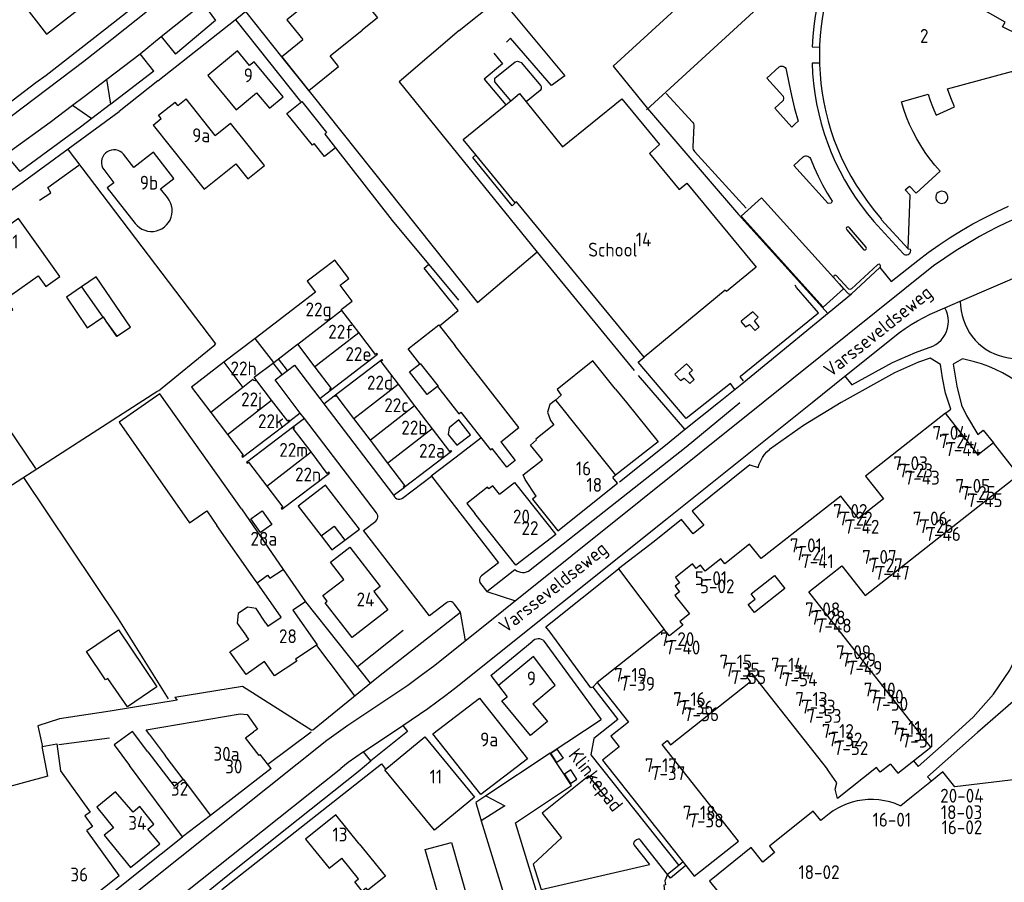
# Model space of a CAD drawing. Header units: metres. Extents: x 226218 to 240385, y 439369 to 449677.
# Tile 231 of 256: x 235599 to 235776, y 444914 to 445069. Entities that reach past the tile are written whole.
import ezdxf

# ---------------------------------------------------------------- set-up
doc = ezdxf.new("R2010")
doc.units = ezdxf.units.M
doc.header["$MEASUREMENT"] = 0
for name, color, linetype in [('BIJGEBOUW', 4, 'Continuous'), ('DAKRAND', 4, 'Continuous'), ('DAKRAND-BYG', 4, 'Continuous'), ('FUNKTIEAAND', 253, 'Continuous'), ('HEG', 253, 'Continuous'), ('HEK', 253, 'Continuous'), ('HOOFDGEBOUW', 4, 'Continuous'), ('HUISNUMMER', 253, 'Continuous'), ('KANTVERH', 253, 'Continuous'), ('KNTONVERHARD', 253, 'Continuous'), ('KUNSTWERK', 253, 'Continuous'), ('MUUR', 253, 'Continuous'), ('RASTER', 253, 'Continuous'), ('STRAATNAAM', 253, 'Continuous'), ('TUSSENMUUR', 253, 'Continuous')]:
    doc.layers.add(name, color=color, linetype=linetype)
doc.styles.get("Standard").update_dxf_attribs({"font": 'iso.shx'})

msp = doc.modelspace()

# ---------------------------------------------------------------- linework, layer by layer
at = {"layer": 'BIJGEBOUW'}
for p, q in [((235745.52, 445022.46), (235746.48, 445021.39)), ((235746.48, 445021.39), (235747.3, 445020.48)), ((235688.78, 444995.46), (235677.26, 445010.2)), ((235674.12, 445002.87), (235677.95, 444997.97)), ((235685.49, 444992.89), (235688.78, 444995.46)), ((235682, 444924.61), (235686.32, 444910.53))]:
    msp.add_line(p, q, dxfattribs=at)
for points in [[(235747.3, 445020.48), (235743.63, 445017.19), (235728.82, 445033.56), (235732.47, 445036.88), (235745.52, 445022.46)], [(235677.95, 444997.97), (235678.32, 444998.26), (235683.64, 444991.44), (235683.97, 444991.7)], [(235692.18, 444911.11), (235688.14, 444924.25), (235698.25, 444930.98), (235694.42, 444936.82), (235682.84, 444929.11)], [(235682.84, 444929.11), (235680.99, 444927.88), (235682, 444924.61)]]:
    msp.add_lwpolyline(points, dxfattribs=at)
at = {"layer": 'DAKRAND'}
for p, q in [((235646, 445062.29), (235649.84, 445065.38)), ((235646.03, 445062.25), (235646, 445062.29)), ((235650.94, 445056.23), (235646.03, 445062.25)), ((235686.41, 445053.61), (235687.34, 445054.37)), ((235688.13, 445035.95), (235681.02, 445044.61)), ((235706.18, 445002.42), (235708.14, 445000)), ((235706.21, 444986.87), (235705.7, 444986.46))]:
    msp.add_line(p, q, dxfattribs=at)
for points in [[(235662.26, 445070.55), (235663.27, 445069.29), (235660.52, 445067.07)], [(235650.94, 445056.23), (235656.28, 445060.53), (235654.75, 445062.43)], [(235687.34, 445054.37), (235688.9, 445055.65), (235690.09, 445054.16)], [(235681.02, 445044.61), (235678.76, 445047.36), (235686.41, 445053.61)], [(235690.09, 445054.16), (235696.63, 445046.06), (235707.34, 445054.69), (235714.11, 445046.45), (235712.34, 445044.86), (235717.63, 445038.35)], [(235597.22, 445016.47), (235597.57, 445016.72), (235595.51, 445019.61), (235596.69, 445020.45), (235597.39, 445019.45), (235602.15, 445022.83), (235603.5, 445020.92), (235606.02, 445022.7), (235602.17, 445028.11)], [(235656.55, 445021.11), (235658.13, 445022.31), (235655.59, 445025.63), (235654.02, 445024.43)], [(235706.18, 445002.42), (235702.07, 445007.48), (235695.65, 445002.35), (235696.42, 445001.29), (235695.36, 445000.43)], [(235638.78, 444980.8), (235624.08, 445001.56), (235616.74, 444996.42), (235629.43, 444978.3), (235632.51, 444980.46), (235634.34, 444977.84)], [(235695.36, 445000.43), (235694.33, 444999.61), (235693.9, 444998.26), (235694.45, 444996.76), (235695.08, 444995.97), (235691.83, 444993.37), (235691.94, 444993.23)], [(235708.14, 445000), (235713.87, 444992.92), (235706.21, 444986.87)], [(235691.91, 444983.09), (235689.91, 444986.13), (235689.53, 444986.96), (235693, 444989.63), (235690.84, 444992.3), (235691.94, 444993.23)], [(235685.27, 444983.46), (235684.05, 444984.99), (235683.35, 444984.43), (235683.11, 444984.72), (235679.39, 444981.76), (235680.81, 444979.99)], [(235654.23, 444964.16), (235653.44, 444965.18), (235657.22, 444968.12), (235654.82, 444971.2), (235658.29, 444973.89), (235663.79, 444966.82), (235662.62, 444965.91)], [(235730.63, 444965.5), (235734.86, 444968.83), (235736.73, 444966.44), (235731.24, 444962.12), (235730.11, 444963.56), (235731.37, 444964.55), (235730.63, 444965.5)], [(235643.17, 444960.21), (235641.4, 444962.88), (235639.88, 444963.12), (235638.19, 444961.97), (235638.03, 444960.23), (235639.67, 444957.89)], [(235642.93, 444953.32), (235639.6, 444950.97), (235636.7, 444955.07), (235640.08, 444957.31)], [(235691.27, 444945.7), (235693.92, 444942.51), (235690.89, 444940), (235685.72, 444946.23), (235686.64, 444946.93)], [(235622.17, 444940.24), (235621.59, 444941.03), (235638.54, 444943.86), (235639.83, 444943.78), (235641.68, 444941.1), (235640.94, 444940.64)], [(235621.88, 444937.06), (235619.11, 444940.7), (235615.86, 444938.29), (235618.61, 444934.58)], [(235603.85, 444932.64), (235602.88, 444938.02), (235605.48, 444938.49), (235606.16, 444933.59), (235611.48, 444926.18), (235610.57, 444925.53), (235611.95, 444923.6), (235610.89, 444922.84)], [(235755.77, 444934.84), (235753.89, 444933.37), (235753.25, 444934.19), (235746.21, 444928.65), (235745.78, 444930.3), (235746.05, 444931.43), (235744.4, 444933.85)], [(235660.01, 444920.45), (235664.71, 444914.64), (235661.54, 444912.08), (235661.23, 444912.47), (235660.55, 444911.92), (235659.18, 444913.61), (235659.87, 444914.16), (235656.85, 444917.9)]]:
    msp.add_lwpolyline(points, dxfattribs=at)
at = {"layer": 'DAKRAND-BYG'}
for p, q in [((235616.29, 445011.92), (235618.75, 445013.59)), ((235674.32, 445013.96), (235674.46, 445013.78)), ((235674.46, 445013.78), (235677.26, 445010.2)), ((235653.14, 444975.95), (235655.09, 444973.41)), ((235655.09, 444973.41), (235657.42, 444975.19))]:
    msp.add_line(p, q, dxfattribs=at)
for points in [[(235646.98, 445052.07), (235649.66, 445054.22), (235654.13, 445048.65), (235653.78, 445048.37), (235654.02, 445048.07), (235655.71, 445045.89)], [(235655.71, 445045.89), (235653.76, 445044.32), (235651.9, 445046.63), (235651.57, 445046.36), (235646.98, 445052.07)], [(235618.75, 445013.59), (235612.61, 445022.62), (235609.96, 445020.81)], [(235609.96, 445020.81), (235607.23, 445018.96), (235610.97, 445013.45), (235613.82, 445015.39)], [(235613.82, 445015.39), (235613.83, 445015.4), (235614.33, 445014.66)], [(235614.33, 445014.66), (235616.23, 445011.88), (235616.29, 445011.92)], [(235670.91, 445006.97), (235668.82, 445009.65), (235674.32, 445013.96)], [(235674.12, 445002.87), (235672.25, 445001.41), (235669.04, 445005.51), (235670.91, 445006.97)], [(235677.61, 444992.3), (235680.03, 444994.14), (235677.96, 444996.84), (235676.18, 444995.43), (235676.04, 444994.24), (235677.61, 444992.3)], [(235685.49, 444992.89), (235688.11, 444989.53), (235686.6, 444988.34), (235683.97, 444991.7)], [(235657.42, 444975.19), (235660.02, 444977.19), (235653.94, 444985.1), (235649.02, 444981.32), (235653.14, 444975.95)], [(235642.23, 444976.55), (235640.47, 444979.04), (235642.5, 444980.48), (235644.26, 444977.99), (235642.23, 444976.55)], [(235610.86, 444955.12), (235616.64, 444959), (235623.54, 444948.73), (235618.23, 444945.16), (235614.67, 444950.24), (235614.3, 444950), (235610.86, 444955.12)], [(235674.94, 444908.79), (235671.87, 444919.41), (235676.64, 444920.72), (235679.64, 444910.11), (235674.94, 444908.79)]]:
    msp.add_lwpolyline(points, dxfattribs=at)
at = {"layer": 'HEG'}
for p, q in [((235678.01, 445067.04), (235684.77, 445072.41)), ((235639.48, 445070.47), (235646, 445062.29)), ((235678.01, 445067.04), (235667.19, 445057.76)), ((235655.71, 445045.89), (235665.91, 445032.77))]:
    msp.add_line(p, q, dxfattribs=at)
for points in [[(235646.03, 445062.25), (235681.32, 445017.98), (235692.04, 445027.11)], [(235667.19, 445057.76), (235692.05, 445027.1), (235709.57, 445005.78)], [(235602.4, 445036.45), (235604.4, 445037.76), (235603.85, 445038.76), (235609.44, 445042.74)], [(235599.51, 444986.48), (235616.53, 444961.02), (235625.54, 444946.56)]]:
    msp.add_lwpolyline(points, dxfattribs=at)
at = {"layer": 'HEK'}
for p, q in [((235637.74, 445068.9), (235649.42, 445054.23)), ((235607.57, 445045.53), (235634.11, 445010.58)), ((235665.91, 445032.77), (235677.86, 445018.41)), ((235590.96, 445003.85), (235601.67, 444988.1)), ((235585.53, 444977.53), (235623.7, 445002.08)), ((235659.7, 444952.4), (235667.94, 444958.98))]:
    msp.add_line(p, q, dxfattribs=at)
at = {"layer": 'HOOFDGEBOUW'}
for p, q in [((235654.75, 445062.43), (235660.52, 445067.07)), ((235757.7, 445054.14), (235762.55, 445055.57)), ((235623.85, 445051.74), (235626.82, 445054.11)), ((235627.3, 445053.51), (235626.82, 445054.11)), ((235627.3, 445053.51), (235628.78, 445054.69)), ((235634.05, 445048.11), (235628.78, 445054.69)), ((235624.33, 445051.14), (235623.85, 445051.74)), ((235622.85, 445049.95), (235624.33, 445051.14)), ((235622.85, 445049.95), (235632.07, 445038.43)), ((235634.05, 445048.11), (235636.8, 445050.31)), ((235642.9, 445042.68), (235636.8, 445050.31)), ((235632.07, 445038.43), (235637.75, 445042.97)), ((235637.75, 445042.97), (235639.9, 445040.28)), ((235639.9, 445040.28), (235642.9, 445042.68)), ((235659.9, 445012.59), (235656.88, 445016.57)), ((235641.24, 445011.53), (235635.61, 445007.24)), ((235648.91, 445010.41), (235651.95, 445006.44)), ((235663.91, 445007.35), (235667.01, 445003.28)), ((235644.2, 445000.43), (235641.55, 445003.92)), ((235667.01, 445003.28), (235669.97, 444999.4)), ((235669.97, 444999.4), (235673.14, 444995.24)), ((235633.23, 444998.21), (235636.26, 444994.23)), ((235662.01, 444993.21), (235659.05, 444997.1)), ((235765.64, 444998.06), (235758.01, 444992.06)), ((235665.17, 444989.05), (235662.01, 444993.21)), ((235706.52, 444985.43), (235705.7, 444986.46)), ((235643.35, 444984.91), (235646.21, 444981.13)), ((235638.78, 444980.8), (235646.29, 444969.9)), ((235641.25, 444967.97), (235634.34, 444977.84)), ((235641.3, 444967.9), (235641.25, 444967.97)), ((235641.6, 444967.48), (235641.3, 444967.9)), ((235645.93, 444961.3), (235641.6, 444967.48)), ((235648.01, 444962.58), (235652.41, 444956.3)), ((235640.08, 444957.31), (235639.67, 444957.89)), ((235622.17, 444940.24), (235625.03, 444936.39)), ((235639.52, 444939.53), (235640.94, 444940.64)), ((235641.95, 444936.39), (235639.52, 444939.53)), ((235628.29, 444932.09), (235625.03, 444936.39)), ((235642.17, 444936.57), (235641.95, 444936.39)), ((235644.12, 444934.04), (235642.17, 444936.57)), ((235644.12, 444934.04), (235633.18, 444925.57)), ((235603.85, 444932.64), (235572.13, 444924.06))]:
    msp.add_line(p, q, dxfattribs=at)
for points in [[(235748.65, 445084.13), (235747.82, 445082.61), (235747.06, 445081.06), (235746.36, 445079.48), (235745.72, 445077.87), (235745.15, 445076.24), (235744.64, 445074.59), (235744.19, 445072.92), (235743.81, 445071.23), (235743.5, 445069.53), (235743.26, 445067.82), (235743.08, 445066.1), (235742.97, 445064.37)], [(235662.01, 445078.7), (235655.43, 445073.4), (235654.28, 445074.83), (235646.97, 445068.94), (235649.84, 445065.38)], [(235763.98, 445051.78), (235767.26, 445053.27), (235766.6, 445054.9), (235766.04, 445056.52), (235777.57, 445059.65), (235780.03, 445057), (235783.72, 445060.36), (235789.4, 445054.13), (235799.54, 445063.45), (235788.86, 445075.16), (235779.01, 445066.21), (235775.93, 445067.66), (235776.42, 445068.51), (235764.45, 445075.35), (235763.41, 445073.53), (235759.46, 445075.35)], [(235601.75, 445074.33), (235599.08, 445072.27), (235603.65, 445066.37), (235611.46, 445072.42)], [(235742.97, 445064.37), (235742.93, 445062.65), (235742.95, 445060.92), (235743.04, 445059.19), (235743.2, 445057.47), (235743.43, 445055.76), (235743.72, 445054.05), (235744.08, 445052.36), (235744.51, 445050.69), (235745, 445049.03), (235745.55, 445047.4), (235746.17, 445045.78), (235746.85, 445044.2)], [(235646.28, 445055.06), (235641.04, 445061.38), (235640.23, 445060.7), (235638.05, 445063.33), (235632.72, 445058.9), (235637.83, 445052.74), (235641.51, 445055.79), (235643.81, 445053.02), (235646.28, 445055.06)], [(235762.55, 445055.57), (235762.84, 445054.6), (235763.17, 445053.64), (235763.55, 445052.7), (235763.98, 445051.78)], [(235764.7, 445041.69), (235763.75, 445042.77), (235762.85, 445043.9), (235762, 445045.06), (235761.21, 445046.27), (235760.48, 445047.51), (235759.8, 445048.78), (235759.18, 445050.08), (235758.63, 445051.41), (235758.13, 445052.77), (235757.7, 445054.14)], [(235617.53, 445044.72), (235617.24, 445045.01), (235616.9, 445045.23), (235616.53, 445045.4), (235616.14, 445045.49), (235615.74, 445045.51), (235615.33, 445045.46), (235614.95, 445045.34), (235614.59, 445045.15), (235614.27, 445044.91), (235614, 445044.6), (235613.79, 445044.26), (235613.64, 445043.88), (235613.56, 445043.49), (235613.56, 445043.08), (235613.62, 445042.68), (235613.76, 445042.3), (235613.96, 445041.95)], [(235625.42, 445036.9), (235624.2, 445038.48), (235626.61, 445040.35), (235622.94, 445045.1), (235619.38, 445042.34), (235617.53, 445044.72)], [(235746.85, 445044.2), (235747.69, 445042.48), (235748.59, 445040.8), (235749.57, 445039.16), (235750.61, 445037.57), (235751.72, 445036.01), (235752.89, 445034.51), (235754.12, 445033.05)], [(235613.96, 445041.95), (235615.79, 445039.6), (235614.6, 445038.66), (235619.63, 445032.26)], [(235754.12, 445033.05), (235754.05, 445032.98), (235758.92, 445027.65), (235759.3, 445037.34), (235758.41, 445038.29), (235759.17, 445038.98), (235760.35, 445037.71), (235764.7, 445041.69)], [(235717.63, 445038.35), (235719.06, 445039.53), (235731.53, 445024.38)], [(235619.63, 445032.26), (235619.98, 445031.86), (235620.39, 445031.51), (235620.85, 445031.23), (235621.34, 445031.02), (235621.86, 445030.87), (235622.39, 445030.81), (235622.93, 445030.82), (235623.46, 445030.91), (235623.97, 445031.08), (235624.45, 445031.31), (235624.89, 445031.62), (235625.29, 445031.98), (235625.63, 445032.4), (235625.9, 445032.86), (235626.1, 445033.36), (235626.23, 445033.88), (235626.29, 445034.42), (235626.26, 445034.95), (235626.16, 445035.48), (235625.99, 445035.99), (235625.74, 445036.47), (235625.42, 445036.9)], [(235731.53, 445024.38), (235726.18, 445019.97), (235725.97, 445020.23), (235711.34, 445008.18), (235688.33, 445036.14)], [(235602.17, 445028.11), (235598.61, 445033.12), (235590.52, 445027.37)], [(235654.02, 445024.43), (235650.62, 445021.84), (235652.14, 445019.85), (235641.24, 445011.53)], [(235656.88, 445016.57), (235656.74, 445016.74), (235658.73, 445018.26), (235656.55, 445021.11)], [(235651.95, 445006.44), (235652.02, 445006.33), (235654.92, 445002.53), (235654.66, 445002.33), (235654.78, 445002.17), (235663.31, 445008.68), (235663.19, 445008.84), (235662.93, 445008.64), (235659.9, 445012.59)], [(235644.59, 445007.22), (235648.86, 445010.47), (235648.91, 445010.41)], [(235659.05, 444997.1), (235656.22, 445000.81), (235655.89, 445001.25), (235655.63, 445001.05), (235655.51, 445001.21), (235664.05, 445007.71), (235664.17, 445007.55), (235663.91, 445007.35)], [(235635.61, 445007.24), (235629.76, 445002.78), (235633.23, 444998.21)], [(235641.55, 445003.92), (235641.08, 445004.54), (235644.59, 445007.22)], [(235636.26, 444994.23), (235639.1, 444990.5), (235638.84, 444990.3), (235638.96, 444990.14), (235647.5, 444996.63), (235647.36, 444996.8), (235647.11, 444996.6), (235644.2, 445000.43)], [(235774.31, 444992.71), (235771.55, 444990.54), (235765.64, 444998.06)], [(235651.31, 444991.1), (235648.1, 444995.32), (235648.35, 444995.51), (235648.23, 444995.67), (235639.68, 444989.19), (235639.8, 444989.03), (235640.06, 444989.23), (235643.35, 444984.91)], [(235673.14, 444995.24), (235676.26, 444991.15), (235676.51, 444991.35), (235676.64, 444991.18), (235668.1, 444984.67), (235667.97, 444984.84), (235668.23, 444985.04), (235665.17, 444989.05)], [(235758.01, 444992.06), (235751.23, 444986.73), (235754.46, 444982.62), (235749.96, 444979.09), (235746.79, 444983.13), (235732.43, 444971.85), (235730.36, 444974.48), (235725.89, 444970.94), (235725.18, 444971.84), (235722.34, 444969.59), (235721.49, 444970.66), (235720.73, 444970.06), (235720.08, 444970.89), (235716.98, 444968.44), (235717.72, 444967.51), (235716.93, 444966.88), (235717.74, 444965.85), (235716.9, 444965.19), (235719.51, 444961.89), (235717.79, 444960.53), (235718.33, 444959.85), (235715.89, 444957.92), (235714.96, 444959.1), (235702.86, 444949.53), (235708.52, 444942.38), (235705.32, 444939.84), (235706.85, 444937.91), (235703.85, 444935.54), (235718.86, 444916.57)], [(235759.88, 444935.41), (235763.01, 444937.87), (235741.02, 444965.86), (235746.97, 444970.54), (235751.17, 444965.19), (235778.84, 444986.94), (235774.31, 444992.71)], [(235646.21, 444981.13), (235645.95, 444980.93), (235646.07, 444980.77), (235654.62, 444987.25), (235654.5, 444987.41), (235654.25, 444987.22), (235651.31, 444991.1)], [(235685.27, 444983.46), (235688, 444985.59), (235695.44, 444976.21), (235688.23, 444970.68), (235680.81, 444979.99)], [(235691.91, 444983.09), (235691.23, 444982.55), (235695.8, 444976.85), (235706.52, 444985.43)], [(235646.29, 444969.9), (235650.3, 444964.09), (235648.01, 444962.58)], [(235662.62, 444965.91), (235665.17, 444962.62), (235658.73, 444957.61), (235653.86, 444963.88), (235654.23, 444964.16)], [(235643.17, 444960.21), (235643.52, 444959.71), (235645.93, 444961.3)], [(235652.41, 444956.3), (235648.53, 444953.73), (235648.77, 444953.39), (235644.75, 444950.73), (235642.93, 444953.32)], [(235691.27, 444945.7), (235695.33, 444949.05), (235691.41, 444954.22), (235685.08, 444948.98), (235686.64, 444946.93)], [(235718.86, 444916.57), (235720.37, 444914.66), (235728.34, 444920.96), (235714.58, 444938.35), (235715.5, 444939.08), (235716.1, 444938.32), (235730.49, 444949.7), (235729.83, 444950.55), (235730.67, 444951.22), (235744.4, 444933.85)], [(235690.31, 444935.76), (235681.89, 444929.33), (235673.26, 444940.28), (235681.68, 444946.71), (235690.31, 444935.76)], [(235680.79, 444928.85), (235673.55, 444922.9), (235664.6, 444933.78), (235671.84, 444939.74), (235680.79, 444928.85)], [(235621.88, 444937.06), (235626.62, 444930.82), (235628.29, 444932.09)], [(235814.95, 444936.45), (235767.35, 444930.74), (235765.18, 444933.43), (235763.11, 444931.76)], [(235633.18, 444925.57), (235628.16, 444921.69), (235618.61, 444934.58)], [(235755.77, 444934.84), (235757.06, 444933.19), (235759.88, 444935.41)], [(235763.11, 444931.76), (235759.51, 444928.86), (235757.58, 444927.3), (235757.51, 444927.33)], [(235624.07, 444920.46), (235621.93, 444923.13), (235623, 444923.98), (235620.45, 444927.16), (235619.25, 444926.19), (235616.1, 444929.84), (235612.74, 444927.06), (235615.72, 444923.36), (235614.06, 444922.02), (235618.75, 444916.18), (235624.07, 444920.46)], [(235750.67, 444928.34), (235749.75, 444928.19), (235748.84, 444927.97), (235747.95, 444927.67), (235747.08, 444927.32), (235746.25, 444926.9), (235745.44, 444926.41), (235744.68, 444925.87)], [(235757.51, 444927.33), (235756.58, 444927.71), (235755.63, 444928.01), (235754.65, 444928.23), (235753.67, 444928.38), (235752.67, 444928.45), (235751.67, 444928.43), (235750.67, 444928.34)], [(235660.01, 444920.45), (235655.76, 444925.71), (235650.32, 444921.32), (235654.57, 444916.06), (235656.85, 444917.9)], [(235744.68, 444925.87), (235743.16, 444924.64), (235741.8, 444926.33), (235733.95, 444920.01), (235734.85, 444918.89), (235732.73, 444917.18), (235730.63, 444919.79), (235723.12, 444913.74), (235728.63, 444906.9)], [(235577.01, 444918.13), (235580.84, 444921.24), (235597.91, 444899.78), (235616.72, 444914.73), (235610.89, 444922.84)]]:
    msp.add_lwpolyline(points, dxfattribs=at)
at = {"layer": 'KANTVERH'}
for p, q in [((235620.52, 445062.79), (235624.33, 445065.96)), ((235624.33, 445065.96), (235626.89, 445062.75)), ((235614.53, 445058.24), (235620.52, 445062.79)), ((235622.99, 445059.69), (235620.52, 445062.79)), ((235742.94, 445061.14), (235741.61, 445061.13)), ((235622.99, 445059.69), (235615.26, 445053.77)), ((235610.41, 445055.12), (235614.53, 445058.24)), ((235615.26, 445053.77), (235614.53, 445058.24)), ((235623.72, 445057.97), (235616.72, 445052.45)), ((235608.33, 445053.56), (235610.41, 445055.12)), ((235608.33, 445053.56), (235611.8, 445051.16)), ((235615.14, 445053.68), (235611.8, 445051.16)), ((235615.26, 445053.77), (235615.14, 445053.68)), ((235599.26, 445039.63), (235616.72, 445052.45)), ((235720.43, 445045.23), (235729.74, 445035.03)), ((235577.31, 445023.99), (235599.26, 445039.63)), ((235688.33, 445036.14), (235688.13, 445035.95)), ((235752.74, 445032.59), (235758, 445026.84)), ((235747.87, 445031.08), (235750.82, 445027.61)), ((235751.27, 445028.02), (235748.36, 445031.49)), ((235758.88, 445027.66), (235758.91, 445027.66)), ((235758.92, 445027.66), (235759.36, 445027.64)), ((235768.32, 445018.23), (235791.34, 445028.17)), ((235763.49, 445024.6), (235732.82, 445000)), ((235753.41, 445024.81), (235748.73, 445020.49)), ((235748.11, 445020.51), (235746.04, 445022.79)), ((235746.48, 445021.39), (235748.1, 445019.63)), ((235728.94, 445003.35), (235748.71, 445019.59)), ((235765.55, 445017.03), (235768.32, 445018.23)), ((235762.89, 445015.89), (235765.55, 445017.03)), ((235747.54, 445004.74), (235757.36, 445012.6)), ((235647.09, 445005.74), (235645.44, 445007.86)), ((235646.14, 445005.02), (235644.48, 445007.14)), ((235710.24, 445004.88), (235718.6, 444995.21)), ((235741.62, 445000), (235747.54, 445004.74)), ((235652.88, 445000.73), (235654.78, 445002.17)), ((235724.74, 445000), (235728.94, 445003.35)), ((235653.64, 444999.75), (235655.51, 445001.21)), ((235649.38, 444998.08), (235647.5, 444996.63)), ((235650.11, 444997.13), (235648.23, 444995.67)), ((235706.89, 444985.69), (235715.17, 444992.27)), ((235730.42, 444988.75), (235720.01, 444980.41)), ((235730.42, 444988.75), (235731.89, 444988.26)), ((235666.2, 444983.26), (235668.09, 444984.68)), ((235718.1, 444978.88), (235713.17, 444974.93)), ((235713.17, 444974.93), (235706.71, 444970)), ((235682.99, 444965.91), (235688.06, 444969.89)), ((235683.74, 444950.79), (235691.14, 444956.91)), ((235693.13, 444957.16), (235703.61, 444942.89)), ((235683.74, 444950.79), (235685.08, 444948.98)), ((235668.73, 444949.01), (235657.95, 444941.78)), ((235702.07, 444948.66), (235706.63, 444942.89)), ((235667.83, 444941.8), (235672.36, 444944.86)), ((235660.76, 444937.06), (235667.83, 444941.8)), ((235667.83, 444941.8), (235668.7, 444940.69)), ((235694.42, 444936.82), (235703.61, 444942.89)), ((235706.63, 444942.89), (235702.29, 444939.45)), ((235643.54, 444934.82), (235651.31, 444940.63)), ((235668.7, 444940.69), (235662.1, 444935.41)), ((235654.17, 444939.05), (235609.51, 444903.48)), ((235662.1, 444935.41), (235660.76, 444937.06)), ((235628.46, 444911.58), (235656.7, 444934.05)), ((235635.22, 444912.23), (235646.47, 444921.08)), ((235718.37, 444917.2), (235717.6, 444916.57)), ((235717.6, 444916.57), (235715.57, 444914.92))]:
    msp.add_line(p, q, dxfattribs=at)
for points in [[(235514.62, 445000), (235523.72, 445004.96), (235534.7, 445011.02), (235543.47, 445015.68), (235555.22, 445022.62), (235563.31, 445027.76), (235574.06, 445034.88), (235594.99, 445049.89), (235610.35, 445061.5), (235615.43, 445065.47), (235628.86, 445076.24), (235651.82, 445094.92), (235670.7, 445110.13), (235671.23, 445110.4)], [(235623.73, 445057.97), (235637.63, 445068.95), (235660.91, 445087.78), (235677.54, 445100.96), (235680.95, 445096.73)], [(235615.67, 445068.41), (235630.49, 445080.1)], [(235693.76, 445077.5), (235686.52, 445071.48), (235697.06, 445058.86), (235694.64, 445057.1), (235687.29, 445065.65), (235686.55, 445064.94)], [(235624.33, 445065.96), (235631.62, 445071.77), (235631.93, 445071.76), (235634.1, 445068.81), (235626.89, 445062.75)], [(235615.67, 445068.33), (235603.59, 445058.89), (235601.69, 445057.59), (235593.27, 445051.15), (235589.01, 445048.06), (235579.42, 445041.06), (235574.34, 445037.49), (235568.75, 445033.63), (235563.59, 445030.47), (235558.36, 445026.9), (235555.04, 445024.89), (235550.13, 445021.87), (235545.38, 445019.14), (235524.96, 445007.93), (235515.11, 445002.39), (235510.61, 445000)], [(235684.27, 445062.91), (235685.79, 445061.01), (235682.52, 445058.28), (235686.41, 445053.61)], [(235735.69, 445060.47), (235735.9, 445060.58), (235736.13, 445060.62), (235736.36, 445060.59), (235736.58, 445060.5), (235736.76, 445060.36), (235736.89, 445060.17), (235736.97, 445059.95)], [(235741.61, 445061.13), (235741.7, 445059.29), (235741.86, 445057.46), (235742.1, 445055.64), (235742.41, 445053.83), (235742.8, 445052.03), (235743.25, 445050.25), (235743.78, 445048.49), (235744.38, 445046.76), (235745.05, 445045.04), (235745.78, 445043.36), (235746.59, 445041.71), (235747.46, 445040.09), (235748.39, 445038.51), (235749.39, 445036.96), (235750.45, 445035.46), (235751.57, 445034), (235752.74, 445032.59)], [(235736.34, 445055.27), (235733.47, 445058.41), (235735.69, 445060.47)], [(235736.97, 445059.95), (235737.4, 445057.61), (235737.89, 445055.3), (235738.45, 445052.99), (235739.08, 445050.71)], [(235715.33, 445055.65), (235720.07, 445050.52), (235720.23, 445050.26), (235720.3, 445049.92), (235720.12, 445046.05)], [(235736.33, 445054.32), (235736.45, 445054.49), (235736.52, 445054.69), (235736.52, 445054.9), (235736.46, 445055.1), (235736.34, 445055.27)], [(235550.54, 445014.01), (235552.9, 445015.41), (235557.61, 445018.28), (235562.83, 445021.5), (235568.61, 445025.2), (235577.42, 445031.12), (235583.83, 445035.65), (235590.04, 445040.14), (235597.17, 445045.31), (235604.3, 445050.53), (235608.33, 445053.56)], [(235739.08, 445050.71), (235738.58, 445050.21), (235737.94, 445049.63), (235734.88, 445053), (235736.33, 445054.32)], [(235611.8, 445051.16), (235609.75, 445049.62), (235598.92, 445041.64), (235596.39, 445044.63)], [(235688.13, 445035.95), (235687.59, 445035.44), (235680.46, 445044.15), (235681.02, 445044.61)], [(235720.12, 445046.05), (235720.13, 445045.82), (235720.19, 445045.6), (235720.29, 445045.4), (235720.43, 445045.23)], [(235745.22, 445036.26), (235745.04, 445035.92), (235744.51, 445035.82), (235738.33, 445042.71), (235740, 445044.26)], [(235740, 445044.26), (235740.19, 445044.38), (235740.4, 445044.44), (235740.63, 445044.44), (235740.84, 445044.39), (235741.04, 445044.28), (235741.2, 445044.13), (235741.31, 445043.93)], [(235741.31, 445043.93), (235741.98, 445042.34), (235742.7, 445040.78), (235743.48, 445039.24), (235744.32, 445037.73), (235745.22, 445036.26)], [(235760.64, 445025.6), (235762.55, 445027.03), (235764.5, 445028.4), (235766.49, 445029.72), (235768.52, 445030.97), (235770.58, 445032.16), (235772.69, 445033.29), (235774.82, 445034.36), (235776.98, 445035.36)], [(235778.19, 445033.07), (235776.57, 445032.34), (235774.96, 445031.57), (235773.37, 445030.75), (235771.81, 445029.89)], [(235748.36, 445031.49), (235748.24, 445031.59), (235748.1, 445031.63), (235747.95, 445031.6), (235747.83, 445031.5), (235747.77, 445031.36), (235747.79, 445031.21), (235747.87, 445031.08)], [(235771.81, 445029.89), (235769.67, 445028.66), (235767.57, 445027.36), (235765.51, 445026.01), (235763.49, 445024.6)], [(235750.82, 445027.61), (235750.93, 445027.51), (235751.08, 445027.47), (235751.22, 445027.51), (235751.33, 445027.61), (235751.39, 445027.75), (235751.36, 445027.9), (235751.27, 445028.02)], [(235758, 445026.84), (235758.19, 445026.68), (235758.42, 445026.6), (235758.66, 445026.58), (235758.9, 445026.64), (235759.11, 445026.76), (235759.27, 445026.94), (235759.37, 445027.16), (235759.4, 445027.4), (235759.36, 445027.64)], [(235748.71, 445019.59), (235753.84, 445024.33), (235755.85, 445021.78), (235760.64, 445025.6)], [(235674.46, 445013.78), (235677.83, 445016.54), (235671.7, 445024.19), (235672.49, 445024.85)], [(235753.84, 445024.33), (235753.92, 445024.45), (235753.95, 445024.59), (235753.9, 445024.72), (235753.81, 445024.83), (235753.68, 445024.89), (235753.54, 445024.88), (235753.41, 445024.81)], [(235746.04, 445022.79), (235745.92, 445022.89), (235745.77, 445022.91), (235745.62, 445022.87), (235745.52, 445022.76), (235745.48, 445022.61), (235745.52, 445022.46)], [(235729.26, 445003.87), (235728.7, 445004.55), (235728.71, 445004.76), (235742.75, 445016.15), (235738.79, 445020.7), (235738.54, 445021.11)], [(235748.73, 445020.49), (235748.58, 445020.4), (235748.41, 445020.38), (235748.25, 445020.41), (235748.11, 445020.51)], [(235748.1, 445019.63), (235748.24, 445019.54), (235748.4, 445019.51), (235748.56, 445019.53), (235748.71, 445019.59)], [(235768.32, 445018.23), (235768.36, 445017.38), (235768.46, 445016.53), (235768.63, 445015.69), (235768.87, 445014.88), (235769.18, 445014.08), (235769.55, 445013.31), (235769.98, 445012.57), (235770.48, 445011.88), (235771.02, 445011.22), (235771.62, 445010.61)], [(235728.8, 445014.57), (235729.62, 445013.62), (235730.35, 445014.07), (235731.37, 445012.96), (235732.06, 445013.62), (235731.25, 445014.73), (235731.88, 445015.34), (235730.92, 445016.34), (235728.81, 445014.62)], [(235763.36, 445010.14), (235763.9, 445010.44), (235764.41, 445010.81), (235764.86, 445011.24), (235765.26, 445011.72), (235765.59, 445012.25), (235765.85, 445012.81), (235766.04, 445013.41), (235766.16, 445014.02), (235766.19, 445014.65), (235766.15, 445015.27), (235766.02, 445015.88), (235765.82, 445016.47), (235765.55, 445017.03)], [(235757.36, 445012.6), (235758.41, 445013.35), (235759.49, 445014.05), (235760.6, 445014.71), (235761.73, 445015.32), (235762.89, 445015.89)], [(235747.54, 445004.74), (235748.77, 445003.15), (235756.12, 445007.21), (235760.22, 445009.02), (235763.36, 445010.14)], [(235771.62, 445010.61), (235772.28, 445010.05), (235772.98, 445009.55), (235773.73, 445009.11), (235774.51, 445008.73), (235775.32, 445008.43), (235776.15, 445008.19), (235777, 445008.02), (235777.86, 445007.93), (235778.72, 445007.91), (235779.58, 445007.97), (235780.44, 445008.09), (235781.28, 445008.29)], [(235727.67, 445002.34), (235726.92, 445003.4), (235718.9, 444997.12), (235710.28, 445007.25), (235711.34, 445008.18)], [(235765.64, 444998.06), (235766.6, 444998.81), (235765.68, 445001.67), (235765.14, 445004.44), (235764.76, 445006.83), (235762.92, 445007.98), (235760.76, 445007.23), (235756.45, 445005.31), (235746.86, 445000), (235740.07, 444995.83), (235733.95, 444991.54)], [(235770.87, 445007.33), (235768.7, 445007.85), (235767.03, 445006.88), (235767.69, 445002.91), (235768.56, 444999.5), (235769.43, 444997.64), (235771.5, 444994.24), (235772.44, 444995), (235774.31, 444992.71)], [(235780.38, 445002.33), (235779.32, 445003.17), (235778.22, 445003.96), (235777.08, 445004.69), (235775.9, 445005.35), (235774.68, 445005.95), (235773.44, 445006.48), (235772.17, 445006.94), (235770.87, 445007.33)], [(235663.11, 444980.09), (235650.11, 444997.13), (235649.38, 444998.08), (235644.87, 445004.05), (235646.14, 445005.02), (235647.09, 445005.74), (235648.35, 445006.72), (235652.88, 445000.73), (235653.64, 444999.75), (235666.2, 444983.26), (235666.38, 444982.99)], [(235716.88, 445005.05), (235717.9, 445003.94), (235718.53, 445004.4), (235719.55, 445003.44), (235720.34, 445004.15), (235719.48, 445005.26), (235720.06, 445005.82), (235719, 445006.98), (235716.88, 445005.11)], [(235732.82, 445000), (235710.77, 444982.32), (235673.6, 444952.58)], [(235677.15, 444948.44), (235715.48, 444979.07), (235741.62, 445000)], [(235690.49, 444969.61), (235718.92, 444992.02), (235728.6, 445000)], [(235715.17, 444992.27), (235718.55, 444995.05), (235724.74, 445000)], [(235673.02, 444986.71), (235672.97, 444986.78), (235677.44, 444990.19), (235681.94, 444993.63)], [(235731.89, 444988.26), (235732.09, 444988.88), (235732.35, 444989.48), (235732.67, 444990.06), (235733.05, 444990.59), (235733.48, 444991.09), (235733.95, 444991.54)], [(235759.88, 444935.41), (235760.75, 444934.42), (235765.4, 444938.54), (235770.64, 444943.28), (235774.28, 444947.42), (235777.23, 444951.77), (235780.16, 444957.62), (235783.09, 444964.77), (235784.83, 444970.53), (235785.6, 444974.47), (235786.02, 444980.47), (235785.92, 444988.68), (235785.55, 444992.55)], [(235667.79, 444982.76), (235673.02, 444986.71), (235685.09, 444971.11), (235682.06, 444968.76)], [(235666.38, 444982.99), (235666.56, 444982.79), (235666.78, 444982.65), (235667.04, 444982.57), (235667.3, 444982.56), (235667.56, 444982.63), (235667.79, 444982.76)], [(235663.01, 444978.63), (235663.19, 444978.83), (235663.32, 444979.07), (235663.37, 444979.34), (235663.35, 444979.61), (235663.26, 444979.86), (235663.11, 444980.09)], [(235720.01, 444980.41), (235722.1, 444977.87), (235720.21, 444976.31), (235718.1, 444978.88)], [(235675.7, 444963.86), (235672.66, 444961.52), (235660.79, 444976.9), (235663.01, 444978.63)], [(235702.86, 444949.53), (235702.07, 444948.66), (235701.76, 444948.54), (235694.4, 444958.63), (235693.65, 444959.56), (235706.71, 444970), (235714.96, 444959.1)], [(235682.06, 444968.76), (235681.87, 444968.58), (235681.73, 444968.36), (235681.66, 444968.1), (235681.66, 444967.84), (235681.73, 444967.58), (235681.86, 444967.36)], [(235688.06, 444969.89), (235688.36, 444969.67), (235688.7, 444969.51), (235689.05, 444969.4), (235689.42, 444969.36), (235689.79, 444969.38), (235690.15, 444969.46), (235690.49, 444969.61)], [(235681.86, 444967.36), (235682.98, 444965.92), (235688.19, 444964.25)], [(235677.11, 444963.72), (235676.92, 444963.91), (235676.69, 444964.04), (235676.44, 444964.1), (235676.17, 444964.09), (235675.92, 444964.01), (235675.7, 444963.86)], [(235679.18, 444957.04), (235678.24, 444962.2), (235677.11, 444963.72)], [(235807.73, 444951.51), (235808.12, 444952.69), (235817.6, 444949.67), (235819.01, 444955.6), (235819.39, 444958.51), (235819.37, 444960.11), (235819.23, 444961.43), (235817.86, 444963.07), (235813.53, 444962.58), (235808.99, 444961.52), (235803.75, 444959.56), (235793.48, 444954.95), (235785.22, 444950.98), (235781.49, 444948.86), (235778.31, 444946.54), (235771.43, 444940.54), (235762.41, 444932.55), (235763.11, 444931.76)], [(235651.55, 444940.97), (235663.47, 444950.59), (235678.25, 444962.19)], [(235693.13, 444957.16), (235692.85, 444957.29), (235692.55, 444957.37), (235692.24, 444957.39), (235691.94, 444957.35), (235691.64, 444957.26), (235691.38, 444957.11), (235691.14, 444956.91)], [(235673.6, 444952.58), (235671.18, 444950.77), (235668.73, 444949.01)], [(235651.47, 444940.89), (235638.95, 444948.78), (235626.78, 444946.8), (235627.19, 444946.32), (235615.11, 444944.36), (235606, 444943), (235602.07, 444941.7), (235602.93, 444937.96)], [(235672.36, 444944.86), (235673.98, 444946.03), (235675.58, 444947.22), (235677.15, 444948.44)], [(235657.95, 444941.78), (235656.66, 444940.91), (235655.4, 444940), (235654.17, 444939.05)], [(235702.29, 444939.45), (235701.76, 444936.48), (235717.6, 444916.57)], [(235660.76, 444937.06), (235659.38, 444936.1), (235658.02, 444935.09), (235656.7, 444934.05)], [(235695.61, 444935.14), (235694.52, 444936.8), (235695.62, 444937.54), (235696.73, 444935.9), (235695.61, 444935.14)], [(235520.89, 444935.41), (235528.27, 444921.06), (235532.34, 444914.1), (235538.53, 444904.7), (235543.64, 444896.58), (235548.69, 444889.12), (235556.25, 444877.45), (235560.36, 444875.93), (235570.84, 444878.35), (235575.18, 444879.33), (235577, 444880.78), (235593.23, 444893.73), (235616.93, 444912.76), (235628.16, 444921.69)], [(235636.31, 444914.84), (235646.96, 444923.27), (235659.8, 444933.51), (235662.1, 444935.41)], [(235646.47, 444921.08), (235663.99, 444934.88), (235664.75, 444933.91)], [(235704.71, 444928.54), (235701.35, 444932.74), (235692.97, 444925.98), (235696.45, 444921.51), (235691.36, 444916.77), (235692.76, 444912.23), (235712.34, 444916.71)], [(235697.02, 444933.01), (235698.1, 444931.35), (235699.22, 444932.1), (235698.12, 444933.78), (235697.02, 444933.01)], [(235715.57, 444914.92), (235715.55, 444914.95), (235710.7, 444921.11), (235710.51, 444921.28), (235710.24, 444921.31), (235709.99, 444921.19), (235709.65, 444920.93), (235709.48, 444920.74), (235709.44, 444920.45), (235709.56, 444920.21), (235712.34, 444916.71)], [(235718.86, 444916.57), (235716.07, 444914.3), (235715.57, 444914.92)], [(235612.75, 444897.85), (235613.7, 444898.6), (235615.97, 444898.45), (235620.92, 444902.3), (235636.31, 444914.84)], [(235715.57, 444914.92), (235715.08, 444913.8), (235715.19, 444913.06), (235714.9, 444913.02), (235715.34, 444909.23), (235715.64, 444909.29), (235717.72, 444891.51), (235714.4, 444891.1)]]:
    msp.add_lwpolyline(points, dxfattribs=at)
at = {"layer": 'KNTONVERHARD'}
for p, q in [((235650.3, 444964.09), (235661.99, 444949.39)), ((235652.29, 444956.21), (235659.15, 444947.1))]:
    msp.add_line(p, q, dxfattribs=at)
at = {"layer": 'KUNSTWERK'}
msp.add_line((235765.7, 445036.14), (235765.78, 445036.21), dxfattribs=at)
msp.add_lwpolyline([(235765.79, 445036.22), (235765.96, 445036.46), (235766.05, 445036.74), (235766.08, 445037.03), (235766.02, 445037.32), (235765.89, 445037.58), (235765.69, 445037.8), (235765.45, 445037.96), (235765.17, 445038.04), (235764.87, 445038.05), (235764.59, 445037.98), (235764.33, 445037.84), (235764.12, 445037.64), (235763.97, 445037.38), (235763.9, 445037.1), (235763.9, 445036.81), (235763.98, 445036.53), (235764.13, 445036.28), (235764.34, 445036.07), (235764.6, 445035.94), (235764.89, 445035.87), (235765.18, 445035.89), (235765.46, 445035.98), (235765.7, 445036.14)], dxfattribs=at)
at = {"layer": 'MUUR'}
for p, q in [((235711.75, 445052.7), (235739.58, 445078.21)), ((235741.61, 445064.05), (235742.95, 445064)), ((235728.36, 445033.85), (235744.49, 445015.94))]:
    msp.add_line(p, q, dxfattribs=at)
for points in [[(235756.02, 445095.59), (235754.68, 445094.28), (235753.4, 445092.92), (235752.17, 445091.51), (235751, 445090.05), (235749.89, 445088.54), (235748.85, 445086.99), (235747.86, 445085.39), (235746.95, 445083.76), (235746.1, 445082.09), (235745.32, 445080.39), (235744.62, 445078.65), (235743.98, 445076.89), (235743.42, 445075.11), (235742.93, 445073.3), (235742.51, 445071.47), (235742.17, 445069.63), (235741.91, 445067.78), (235741.72, 445065.92), (235741.61, 445064.05)], [(235687.34, 445054.37), (235684.43, 445057.77), (235684.43, 445058.08), (235684.44, 445058.45), (235684.76, 445058.7), (235688.08, 445061.38)], [(235688.13, 445061.38), (235688.55, 445061.48), (235688.91, 445061.37), (235689.17, 445061.26), (235692.71, 445057.08), (235692.76, 445056.93), (235692.81, 445056.51), (235692.59, 445056.21), (235690.09, 445054.16)]]:
    msp.add_lwpolyline(points, dxfattribs=at)
at = {"layer": 'RASTER'}
msp.add_line((235605.88, 444938.33), (235615.01, 444939.53), dxfattribs=at)
for points in [[(235722.45, 445075.9), (235705.77, 445060.57), (235711.94, 445052.96), (235728.36, 445033.85)], [(235623.81, 445002.08), (235633.99, 445010.38), (235634.11, 445010.58)]]:
    msp.add_lwpolyline(points, dxfattribs=at)
at = {"layer": 'TUSSENMUUR'}
for p, q in [((235609.96, 445020.81), (235613.82, 445015.39)), ((235614.33, 445014.66), (235616.29, 445011.92)), ((235644.59, 445007.22), (235641.24, 445011.53)), ((235635.61, 445007.24), (235639, 445002.71)), ((235670.98, 445007.03), (235670.91, 445006.97)), ((235670.98, 445007.03), (235674.22, 445002.95)), ((235640.94, 445003.99), (235641.55, 445003.92)), ((235639, 445002.71), (235635.53, 445000)), ((235662.78, 445000), (235667.01, 445003.28)), ((235674.22, 445002.95), (235674.12, 445002.87)), ((235643.65, 445000), (235644.2, 445000.43)), ((235695.36, 445000.43), (235695.71, 445000)), ((235635.53, 445000), (235633.23, 444998.21)), ((235636.26, 444994.23), (235642, 444998.71)), ((235642, 444998.71), (235643.65, 445000)), ((235659.05, 444997.1), (235662.78, 445000)), ((235669.97, 444999.4), (235662.01, 444993.21)), ((235673.14, 444995.24), (235665.17, 444989.05)), ((235649.02, 444989.32), (235651.31, 444991.1)), ((235643.35, 444984.91), (235649.02, 444989.32)), ((235628.29, 444932.09), (235633.18, 444925.57)), ((235682.84, 444929.11), (235686.24, 444927.3)), ((235686.24, 444927.3), (235682, 444924.61))]:
    msp.add_line(p, q, dxfattribs=at)
for points in [[(235656.88, 445016.57), (235656.45, 445016.24), (235648.91, 445010.41)], [(235651.95, 445006.44), (235653.08, 445007.31), (235659.9, 445012.59)], [(235640.94, 445003.99), (235640.83, 445004.14), (235639, 445002.71)], [(235695.71, 445000), (235703.54, 444990.21), (235706.21, 444986.87)], [(235653.14, 444975.95), (235655.48, 444977.71), (235657.42, 444975.19)], [(235641.6, 444967.48), (235643.44, 444968.87), (235643.91, 444968.33), (235646.29, 444969.9)], [(235641.25, 444967.97), (235641.25, 444967.97), (235641.3, 444967.9)]]:
    msp.add_lwpolyline(points, dxfattribs=at)

# ---------------------------------------------------------------- texts
at = {"layer": 'FUNKTIEAAND'}
msp.add_text('School', height=2.5, dxfattribs=at).set_placement((235701.26, 445026.28))
at = {"layer": 'HUISNUMMER'}
for s, p in [('2', (235761.06, 445064.8)), ('9', (235639.18, 445057.7)), ('9a', (235629.9, 445046.89)), ('9b', (235620.45, 445038.35)), ('14', (235709.84, 445028.12)), ('11', (235596.35, 445027.74)), ('22g', (235650.32, 445015.51)), ('22f', (235654.41, 445011.5)), ('22e', (235657.5, 445007.47)), ('22h', (235636.8, 445004.88)), ('22d', (235661.39, 445002.32)), ('22j', (235638.71, 444999.3)), ('22c', (235664.51, 444998.25)), ('22k', (235641.75, 444995.37)), ('22b', (235667.58, 444994.22)), ('7-04', (235763.32, 444993.27)), ('7-24', (235764.5, 444991.75)), ('22m', (235645.59, 444990.2)), ('22a', (235670.78, 444990.04)), ('7-44', (235765.57, 444990.33)), ('7-03', (235756.26, 444987.8)), ('22n', (235648.43, 444985.76)), ('16', (235699.05, 444986.86)), ('7-23', (235757.19, 444986.49)), ('18', (235700.95, 444983.89)), ('7-43', (235758.26, 444985.19)), ('7-05', (235767.45, 444983.72)), ('7-25', (235768.43, 444982.43)), ('7-45', (235769.51, 444981.14)), ('20', (235687.7, 444978.19)), ('7-02', (235745.42, 444979.19)), ('7-22', (235746.36, 444977.82)), ('7-42', (235747.42, 444976.35)), ('7-06', (235759.77, 444977.84)), ('7-26', (235760.83, 444976.45)), ('22', (235689.24, 444976.11)), ('7-46', (235762, 444975.04)), ('28a', (235640.4, 444974.18)), ('7-01', (235737.61, 444972.99)), ('7-21', (235738.53, 444971.52)), ('7-41', (235739.6, 444970.14)), ('7-07', (235750.65, 444970.91)), ('7-27', (235751.77, 444969.4)), ('7-47', (235752.86, 444968.05)), ('5-01', (235720.47, 444967.08)), ('5-02', (235721.39, 444965.62)), ('24', (235659.52, 444963.25)), ('7-08', (235740.35, 444961.46)), ('7-28', (235741.31, 444959.97)), ('7-48', (235742.25, 444958.52)), ('28', (235645.53, 444956.62)), ('7-20', (235714.22, 444956.09)), ('7-40', (235715.15, 444954.59)), ('7-09', (235745.93, 444953.75)), ('7-15', (235724.94, 444952.02)), ('7-29', (235746.87, 444952.38)), ('7-35', (235725.86, 444950.59)), ('7-14', (235734.2, 444951.49)), ('7-34', (235735.1, 444950.14)), ('7-49', (235747.83, 444950.92)), ('9', (235690.2, 444949.02)), ('7-19', (235705.96, 444949.67)), ('7-39', (235706.98, 444948.05)), ('7-55', (235726.94, 444949.24)), ('7-54', (235736.15, 444948.86)), ('7-10', (235750.92, 444947.03)), ('7-16', (235716.58, 444945.29)), ('7-13', (235738.59, 444945.3)), ('7-30', (235751.89, 444945.75)), ('7-50', (235752.65, 444944.44)), ('7-36', (235717.52, 444943.78)), ('7-33', (235739.59, 444943.92)), ('7-56', (235718.48, 444942.56)), ('7-53', (235740.59, 444942.26)), ('7-12', (235743.38, 444939.54)), ('7-11', (235755.83, 444940.11)), ('9a', (235681.79, 444938.02)), ('7-32', (235744.46, 444938.02)), ('7-31', (235756.8, 444938.91)), ('7-51', (235757.72, 444937.81)), ('7-52', (235745.48, 444936.46)), ('30a', (235633.72, 444935.44)), ('30', (235635.83, 444933.14)), ('7-17', (235711.48, 444933.38)), ('11', (235672.69, 444931.32)), ('7-37', (235712.53, 444931.95)), ('32', (235626.06, 444929.13)), ('20-04', (235764.7, 444927.88)), ('18-03', (235764.82, 444924.9)), ('7-18', (235718.3, 444924.82)), ('7-38', (235719.29, 444923.42)), ('16-01', (235752.51, 444923.56)), ('34', (235618.37, 444922.98)), ('16-02', (235764.95, 444922.19)), ('13', (235655.17, 444920.89)), ('36', (235607.93, 444913.67)), ('18-02', (235739.15, 444914.11))]:
    msp.add_text(s, height=2.5, dxfattribs=at).set_placement(p)
at = {"layer": 'STRAATNAAM'}
for s, rotation, p in [('Varsseveldseweg', 38.7046, (235744.94, 445004.45)), ('Varsseveldseweg', 38.624, (235686.41, 444958.31)), ('Klinkepad', 308.302, (235697.57, 444936.39))]:
    msp.add_text(s, height=2.5, rotation=rotation, dxfattribs=at).set_placement(p)

doc.saveas('drawing.dxf')
